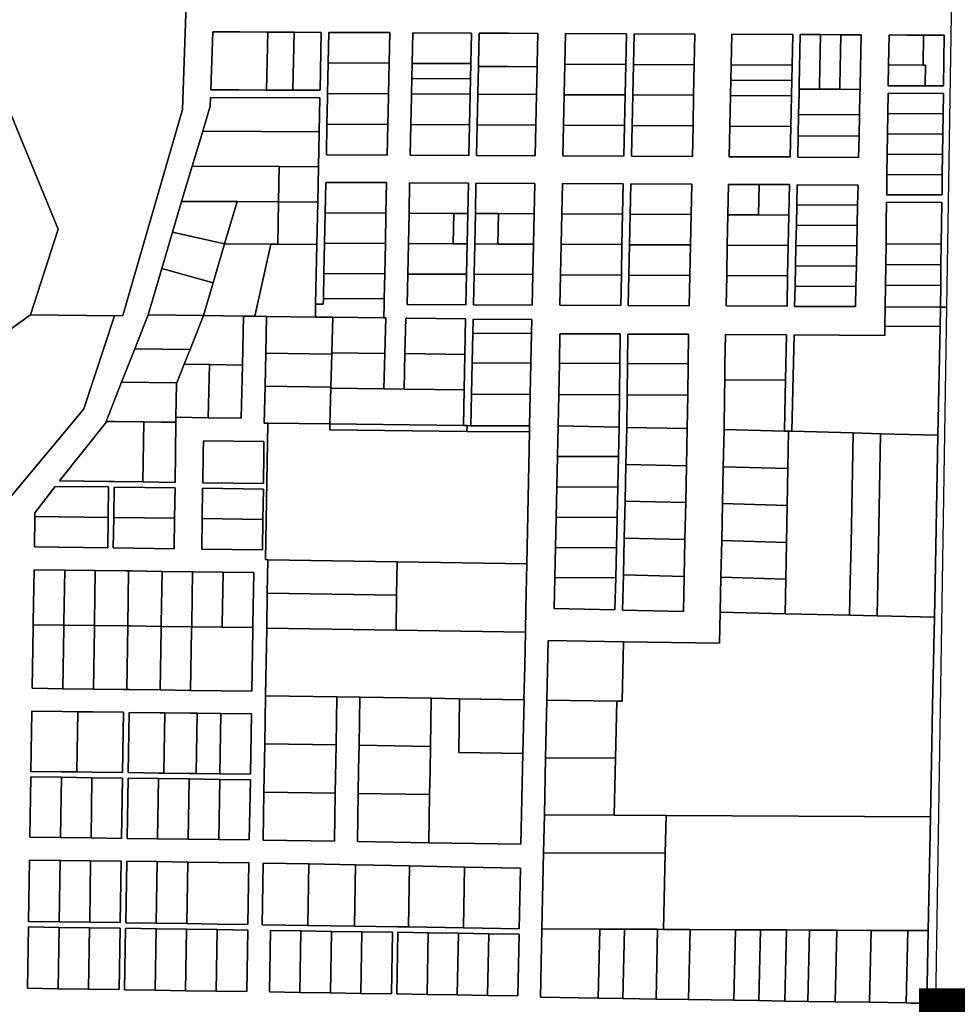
# Model space of a CAD drawing. Header units: feet. Extents: x 1432881 to 1462358, y 428034 to 438747.
# Tile 5 of 14: x 1457293 to 1459328, y 430603 to 432739. Entities that reach past the tile are written whole.
import ezdxf

# ---------------------------------------------------------------- set-up
doc = ezdxf.new("R2010")
doc.units = ezdxf.units.FT
doc.header["$MEASUREMENT"] = 0
doc.layers.add('SH_Minor_Grid_Line', color=247, linetype='Continuous')

msp = doc.modelspace()

# ---------------------------------------------------------------- linework, layer by layer
at = {"const_width": 100}
msp.add_lwpolyline([(1459245.2, 430587.2), (1459502.3, 430587.2), (1459516.9, 431608.8)], dxfattribs=at)
at = {"layer": 'SH_Minor_Grid_Line'}
for points in [[(1459320.3, 433112.4), (1459304.6, 432115.3), (1459291.3, 432115.4), (1459292, 432162.2), (1459292.6, 432207.2), (1459293.3, 432252.2), (1459293.9, 432297.2), (1459294.6, 432342.1), (1459174.6, 432342.7), (1459173.9, 432297.7), (1459173.3, 432252.7), (1459172.6, 432207.7), (1459172, 432162.7), (1459171.3, 432116), (1459170.7, 432073.9), (1459170.4, 432054), (1458973.6, 432055), (1458969.2, 431845.9), (1458961.7, 431846.1), (1458952.7, 431846.4), (1458954.3, 431923.1), (1458955, 431957.1), (1458955.7, 431991.1), (1458957.1, 432055), (1458824.8, 432055.7), (1458823.8, 431991.7), (1458823.3, 431957.7), (1458822.8, 431923.7), (1458821.8, 431850), (1458820.1, 431769.1), (1458818.4, 431689.1), (1458816.8, 431609.1), (1458815.1, 431529.2), (1458813.5, 431453.2), (1458812.1, 431386), (1458603.6, 431389.2), (1458440, 431391.8), (1458437.3, 431262.7), (1458434.6, 431137.2), (1458431.9, 431013.5), (1458430.1, 430931.4), (1458426.5, 430766.5), (1458423.3, 430618), (1458548.9, 430616), (1458602.1, 430615.2), (1458674.4, 430614.1), (1458744.7, 430613), (1458843.1, 430611.4), (1458897.4, 430610.6), (1458953.6, 430609.7), (1459003.9, 430608.9), (1459063.2, 430608), (1459137.5, 430606.9), (1459216.9, 430605.6), (1459228.3, 430605.4), (1459262.1, 430604.9), (1459261.1, 430555.4)], [(1457126.6, 432894.4), (1457264.7, 432557.1), (1457376.6, 432284.1), (1457316.8, 432098.7), (1457184.6, 432004.2), (1456952.4, 431914.2), (1456918.3, 431873), (1456779.1, 431704.4), (1456661.2, 431514.9), (1456531.9, 431307), (1456171.1, 431111), (1455913, 431039.8), (1455722.9, 430910), (1455716.3, 430905.5), (1455688.5, 430813.7), (1455688.4, 430813.5), (1455681.1, 430803.5), (1455681.1, 430803.5), (1455672.9, 430804.7), (1455669.5, 430796.9), (1455325.9, 430800.6)], [(1456177.9, 430575.9), (1456207.1, 430617.8), (1456207.3, 430618), (1456222.1, 430639.3), (1456277.5, 430718.7), (1456327, 430789.8), (1456319.2, 430789.9), (1456457.8, 430976.9), (1456434, 430995.3), (1456584.1, 431201.1), (1456655.4, 431245.1), (1457139.1, 431543.8), (1457409.1, 431866.5), (1457432.6, 431894.6), (1457499.2, 432096.6), (1457517.1, 432097), (1457646.4, 432544), (1457657.9, 432876.5)], [(1459261.1, 430555.4), (1459262.1, 430604.9), (1459265.1, 430762.5), (1459269.9, 431009.4), (1459274.5, 431249.6), (1459278.3, 431442.3), (1459279.7, 431515.3), (1459281.2, 431595.3), (1459282.8, 431675.3), (1459284.3, 431755.2), (1459285.9, 431837.2), (1459290.5, 432073.3), (1459291.3, 432115.4), (1459304.6, 432115.3), (1459280.9, 430604.6), (1459280.9, 430604.6), (1459280.1, 430555.1)], [(1457184.6, 432004.2), (1457316.8, 432098.7), (1457499.2, 432096.6), (1457499.2, 432096.6), (1457432.6, 431894.6), (1457409.1, 431866.5), (1457139.1, 431543.8)]]:
    msp.add_lwpolyline(points, dxfattribs=at)
for points in [[(1457499.2, 432096.6), (1457316.8, 432098.7), (1457376.6, 432284.1), (1457264.7, 432557.1), (1457126.6, 432894.4), (1457382.1, 432885.8), (1457657.9, 432876.5), (1457646.4, 432544), (1457517.1, 432097), (1457499.2, 432096.6)], [(1457828.7, 432586.2), (1457827.2, 432586.2), (1457768.4, 432586.5), (1457707.9, 432586.8), (1457712.3, 432712.6), (1457771, 432712.3), (1457829.8, 432712), (1457831.3, 432712), (1457828.7, 432586.2)], [(1457712.3, 432712.6), (1457707.9, 432586.8), (1457768.4, 432586.5), (1457827.2, 432586.2), (1457828.7, 432586.2), (1457886.1, 432586), (1457945.1, 432585.7), (1457947.7, 432711.4), (1457888.7, 432711.7), (1457831.3, 432712), (1457829.8, 432712), (1457771, 432712.3), (1457712.3, 432712.6)], [(1457886.1, 432586), (1457828.7, 432586.2), (1457831.3, 432712), (1457888.7, 432711.7), (1457886.1, 432586)], [(1457886.1, 432586), (1457888.7, 432711.7), (1457947.7, 432711.4), (1457945.1, 432585.7), (1457886.1, 432586)], [(1457964.2, 432711.4), (1457962.8, 432645), (1457961.4, 432578.7), (1457961.2, 432569.4), (1457960, 432512.3), (1457958.7, 432445.9), (1458090.7, 432445.3), (1458092, 432511.6), (1458093.3, 432571.5), (1458093.4, 432578), (1458094.8, 432644.4), (1458096.2, 432710.8), (1457964.2, 432711.4)], [(1457964.2, 432711.4), (1458096.2, 432710.8), (1458094.8, 432644.4), (1457962.8, 432645), (1457964.2, 432711.4)], [(1458140.7, 432445), (1458268.1, 432444.4), (1458269.5, 432510.8), (1458270.8, 432574.2), (1458270.9, 432577.2), (1458271.6, 432610.3), (1458272.3, 432643.5), (1458273.7, 432709.9), (1458146.2, 432710.5), (1458144.8, 432644.1), (1458144.1, 432611), (1458143.4, 432577.8), (1458143.3, 432572.3), (1458142.1, 432511.4), (1458140.7, 432445)], [(1458144.8, 432644.1), (1458146.2, 432710.5), (1458273.7, 432709.9), (1458272.3, 432643.5), (1458144.8, 432644.1)], [(1458417.6, 432709.2), (1458353.9, 432709.5), (1458290.2, 432709.8), (1458288.8, 432643.5), (1458288.6, 432637.5), (1458287.4, 432577.1), (1458287.3, 432574.5), (1458286, 432510.7), (1458284.6, 432444.3), (1458412.1, 432443.7), (1458413.5, 432510.1), (1458414.9, 432576.5), (1458416.1, 432636.9), (1458416.2, 432642.9), (1458417.6, 432709.2)], [(1458416.1, 432636.9), (1458352.4, 432637.2), (1458288.6, 432637.5), (1458288.8, 432643.5), (1458290.2, 432709.8), (1458353.9, 432709.5), (1458417.6, 432709.2), (1458416.2, 432642.9), (1458416.1, 432636.9)], [(1458472.1, 432443.4), (1458604.3, 432442.7), (1458605.7, 432509.1), (1458607.1, 432575.5), (1458608.5, 432641.9), (1458609.9, 432708.3), (1458477.6, 432709), (1458476.2, 432642.6), (1458474.9, 432576.2), (1458473.5, 432509.8), (1458472.1, 432443.4)], [(1458608.5, 432641.9), (1458476.2, 432642.6), (1458477.6, 432709), (1458609.9, 432708.3), (1458608.5, 432641.9)], [(1458758.6, 432707.6), (1458626.4, 432708.3), (1458625, 432641.9), (1458623.6, 432575.5), (1458622.2, 432509.1), (1458620.8, 432442.7), (1458753, 432442), (1458754.4, 432508.4), (1458755.8, 432574.8), (1458757.2, 432641.2), (1458758.6, 432707.6)], [(1458625, 432641.9), (1458626.4, 432708.3), (1458758.6, 432707.6), (1458757.2, 432641.2), (1458625, 432641.9)], [(1458833, 432441.6), (1458965.2, 432441), (1458966.6, 432507.4), (1458968, 432573.8), (1458968.7, 432607), (1458969.4, 432640.2), (1458970.8, 432706.7), (1458838.7, 432707.3), (1458837.2, 432640.8), (1458836.5, 432607.6), (1458835.8, 432574.4), (1458834.4, 432508), (1458833, 432441.6)], [(1458837.2, 432640.8), (1458838.7, 432707.3), (1458970.8, 432706.7), (1458969.4, 432640.2), (1458837.2, 432640.8)], [(1458987.3, 432706.6), (1458985, 432596.6), (1458984.8, 432588.4), (1458984.6, 432580.1), (1458983.6, 432532.9), (1458982.6, 432486.9), (1458981.7, 432440.9), (1459113.8, 432440.2), (1459114.7, 432486.2), (1459115.7, 432532.2), (1459116.7, 432579.5), (1459116.9, 432587.7), (1459117.1, 432596), (1459119.4, 432706), (1459075.3, 432706.2), (1459031.3, 432706.4), (1458987.3, 432706.6)], [(1458984.8, 432588.4), (1458985, 432596.6), (1458987.3, 432706.6), (1459031.3, 432706.4), (1459029, 432596.4), (1459028.8, 432588.1), (1458984.8, 432588.4)], [(1459072.8, 432587.9), (1459028.8, 432588.1), (1459029, 432596.4), (1459031.3, 432706.4), (1459075.3, 432706.2), (1459073, 432596.2), (1459072.8, 432587.9)], [(1459072.8, 432587.9), (1459073, 432596.2), (1459075.3, 432706.2), (1459119.4, 432706), (1459117.1, 432596), (1459116.9, 432587.7), (1459072.8, 432587.9)], [(1459178.2, 432595.7), (1459218.2, 432595.5), (1459258.2, 432595.3), (1459298.2, 432595.1), (1459299.8, 432705.1), (1459259.8, 432705.3), (1459254.8, 432705.3), (1459219.8, 432705.5), (1459179.8, 432705.7), (1459178.8, 432640.7), (1459178.2, 432595.7)], [(1459253.8, 432640.3), (1459178.8, 432640.7), (1459179.8, 432705.7), (1459219.8, 432705.5), (1459254.8, 432705.3), (1459253.8, 432640.3)], [(1459258.2, 432595.3), (1459258.8, 432640.3), (1459253.8, 432640.3), (1459254.8, 432705.3), (1459259.8, 432705.3), (1459299.8, 432705.1), (1459298.2, 432595.1), (1459258.2, 432595.3)], [(1457962.8, 432645), (1458094.8, 432644.4), (1458093.4, 432578), (1457961.4, 432578.7), (1457962.8, 432645)], [(1458144.1, 432611), (1458144.8, 432644.1), (1458272.3, 432643.5), (1458271.6, 432610.3), (1458144.1, 432611)], [(1458288.6, 432637.5), (1458352.4, 432637.2), (1458416.1, 432636.9), (1458414.9, 432576.5), (1458287.4, 432577.1), (1458288.6, 432637.5)], [(1458607.1, 432575.5), (1458474.9, 432576.2), (1458476.2, 432642.6), (1458608.5, 432641.9), (1458607.1, 432575.5)], [(1458623.6, 432575.5), (1458625, 432641.9), (1458757.2, 432641.2), (1458755.8, 432574.8), (1458623.6, 432575.5)], [(1458836.5, 432607.6), (1458837.2, 432640.8), (1458969.4, 432640.2), (1458968.7, 432607), (1458836.5, 432607.6)], [(1459253.8, 432640.3), (1459258.8, 432640.3), (1459258.2, 432595.3), (1459218.2, 432595.5), (1459178.2, 432595.7), (1459178.8, 432640.7), (1459253.8, 432640.3)], [(1458144.1, 432611), (1458271.6, 432610.3), (1458270.9, 432577.2), (1458143.4, 432577.8), (1458144.1, 432611)], [(1458836.5, 432607.6), (1458968.7, 432607), (1458968, 432573.8), (1458835.8, 432574.4), (1458836.5, 432607.6)], [(1457961.4, 432578.7), (1458093.4, 432578), (1458093.3, 432571.5), (1458092, 432511.6), (1457960, 432512.3), (1457961.2, 432569.4), (1457961.4, 432578.7)], [(1458269.5, 432510.8), (1458142.1, 432511.4), (1458143.3, 432572.3), (1458143.4, 432577.8), (1458270.9, 432577.2), (1458270.8, 432574.2), (1458269.5, 432510.8)], [(1458286, 432510.7), (1458287.3, 432574.5), (1458287.4, 432577.1), (1458414.9, 432576.5), (1458413.5, 432510.1), (1458286, 432510.7)], [(1458605.7, 432509.1), (1458473.5, 432509.8), (1458474.9, 432576.2), (1458607.1, 432575.5), (1458605.7, 432509.1)], [(1458622.2, 432509.1), (1458623.6, 432575.5), (1458755.8, 432574.8), (1458754.4, 432508.4), (1458622.2, 432509.1)], [(1458968, 432573.8), (1458966.6, 432507.4), (1458834.4, 432508), (1458835.8, 432574.4), (1458968, 432573.8)], [(1459072.8, 432587.9), (1459116.9, 432587.7), (1459116.7, 432579.5), (1459115.7, 432532.2), (1458983.6, 432532.9), (1458984.6, 432580.1), (1458984.8, 432588.4), (1459028.8, 432588.1), (1459072.8, 432587.9)], [(1459174.8, 432359.2), (1459294.8, 432358.6), (1459295.4, 432402.6), (1459296.1, 432446.6), (1459296.7, 432490.6), (1459297.3, 432534.6), (1459298, 432578.6), (1459178, 432579.2), (1459177.3, 432535.2), (1459176.7, 432491.2), (1459176.1, 432447.2), (1459175.4, 432403.2), (1459174.8, 432359.2)], [(1459177.3, 432535.2), (1459178, 432579.2), (1459298, 432578.6), (1459297.3, 432534.6), (1459177.3, 432535.2)], [(1458257.6, 431935.5), (1458259.2, 432012.6), (1458260.8, 432089.6), (1458133.3, 432091.2), (1458130.8, 432091.2), (1458129.2, 432014.3), (1458127.6, 431937.2), (1458083.4, 431937.8), (1458085.5, 432014.8), (1458087.5, 432091.7), (1458083.3, 432091.8), (1458083.9, 432121.3), (1458084.2, 432133), (1458085.3, 432187.3), (1458086.7, 432253.3), (1458088.1, 432319.3), (1458089.4, 432385.3), (1457957.4, 432385.9), (1457956, 432319.9), (1457954.7, 432253.9), (1457953.3, 432187.9), (1457952.2, 432133.7), (1457951.9, 432122), (1457935.4, 432122), (1457938.1, 432251.4), (1457940, 432343.3), (1457941.6, 432419.6), (1457943.2, 432495.9), (1457944.7, 432569.2), (1457707.3, 432570.3), (1457706.7, 432551.5), (1457690.5, 432497.1), (1457667.8, 432420.9), (1457644.6, 432344.7), (1457624.8, 432277.6), (1457601.7, 432198.9), (1457572.1, 432098.4), (1457543, 432024.9), (1457514.3, 431952.4), (1457480.5, 431867), (1457482.4, 431867), (1457430.9, 431802.4), (1457379.4, 431738.4), (1457486.4, 431737), (1457498.4, 431736.8), (1457560.4, 431736), (1457630.3, 431735.1), (1457631.2, 431799.8), (1457632.1, 431865.8), (1457632.3, 431876.3), (1457702.2, 431875.4), (1457774.1, 431874.5), (1457776.5, 431989.5), (1457778.7, 432095.7), (1457803.7, 432095.4), (1457828.7, 432095.1), (1457827.1, 432015.1), (1457825.6, 431943.5), (1457823.9, 431863.5), (1457831.4, 431863.4), (1457826.8, 431567.6), (1457831.7, 431566.8), (1457830.5, 431494.9), (1457829.2, 431418.4), (1457828, 431345.3), (1457826.7, 431272.2), (1457825, 431167.7), (1457823.2, 431063.2), (1457821.5, 430958.7), (1457976.4, 430956.3), (1457978.1, 431060.8), (1457979.9, 431165.3), (1457981.6, 431269.7), (1458031.4, 431269), (1458029.6, 431164.5), (1458028.7, 431112.2), (1458027.9, 431060), (1458026.1, 430955.5), (1458181, 430953.1), (1458381, 430950), (1458385.3, 431146.5), (1458387.8, 431263.4), (1458387.6, 431263.4), (1458389.1, 431336.6), (1458390.6, 431409.7), (1458391.7, 431462.9), (1458393.7, 431558.1), (1458399.7, 431844.5), (1458399.9, 431857.5), (1458401.3, 431925.5), (1458402.8, 431993.5), (1458404.1, 432057.7), (1458404.7, 432088.7), (1458277.3, 432089.4), (1458276.6, 432058.4), (1458275.3, 431994.1), (1458273.9, 431926.1), (1458272.5, 431858), (1458264.2, 431858.1), (1458256, 431858.2), (1458257.6, 431935.5)], [(1457690.5, 432497.1), (1457706.7, 432551.5), (1457707.3, 432570.3), (1457944.7, 432569.2), (1457943.2, 432495.9), (1457690.5, 432497.1)], [(1458983.6, 432532.9), (1459115.7, 432532.2), (1459114.7, 432486.2), (1458982.6, 432486.9), (1458983.6, 432532.9)], [(1459176.7, 432491.2), (1459177.3, 432535.2), (1459297.3, 432534.6), (1459296.7, 432490.6), (1459176.7, 432491.2)], [(1458092, 432511.6), (1458090.7, 432445.3), (1457958.7, 432445.9), (1457960, 432512.3), (1458092, 432511.6)], [(1458269.5, 432510.8), (1458268.1, 432444.4), (1458140.7, 432445), (1458142.1, 432511.4), (1458269.5, 432510.8)], [(1458286, 432510.7), (1458413.5, 432510.1), (1458412.1, 432443.7), (1458284.6, 432444.3), (1458286, 432510.7)], [(1458605.7, 432509.1), (1458604.3, 432442.7), (1458472.1, 432443.4), (1458473.5, 432509.8), (1458605.7, 432509.1)], [(1457667.8, 432420.9), (1457690.5, 432497.1), (1457943.2, 432495.9), (1457941.6, 432419.6), (1457856.6, 432420), (1457667.8, 432420.9)], [(1458622.2, 432509.1), (1458754.4, 432508.4), (1458753, 432442), (1458620.8, 432442.7), (1458622.2, 432509.1)], [(1458966.6, 432507.4), (1458965.2, 432441), (1458833, 432441.6), (1458834.4, 432508), (1458966.6, 432507.4)], [(1459176.1, 432447.2), (1459176.7, 432491.2), (1459296.7, 432490.6), (1459296.1, 432446.6), (1459176.1, 432447.2)], [(1458982.6, 432486.9), (1459114.7, 432486.2), (1459113.8, 432440.2), (1458981.7, 432440.9), (1458982.6, 432486.9)], [(1459175.4, 432403.2), (1459176.1, 432447.2), (1459296.1, 432446.6), (1459295.4, 432402.6), (1459175.4, 432403.2)], [(1457644.6, 432344.7), (1457667.8, 432420.9), (1457856.6, 432420), (1457855, 432343.7), (1457764.9, 432344.2), (1457644.6, 432344.7)], [(1457940, 432343.3), (1457855, 432343.7), (1457856.6, 432420), (1457941.6, 432419.6), (1457940, 432343.3)], [(1459174.8, 432359.2), (1459175.4, 432403.2), (1459295.4, 432402.6), (1459294.8, 432358.6), (1459174.8, 432359.2)], [(1457957.4, 432385.9), (1458089.4, 432385.3), (1458088.1, 432319.3), (1457956, 432319.9), (1457957.4, 432385.9)], [(1458133.9, 432121.1), (1458261.4, 432120.4), (1458262.8, 432186.4), (1458264.2, 432252.4), (1458265.5, 432318.4), (1458266.9, 432384.4), (1458139.4, 432385), (1458138.1, 432319), (1458136.7, 432253), (1458135.3, 432187.1), (1458133.9, 432121.1)], [(1458235.5, 432318.6), (1458138.1, 432319), (1458139.4, 432385), (1458266.9, 432384.4), (1458265.5, 432318.4), (1458235.5, 432318.6)], [(1458283.4, 432384.3), (1458282, 432318.3), (1458280.7, 432252.4), (1458279.3, 432186.4), (1458277.9, 432120.4), (1458405.4, 432119.7), (1458406.7, 432185.7), (1458408.1, 432251.7), (1458409.5, 432317.7), (1458410.9, 432383.7), (1458283.4, 432384.3)], [(1458409.5, 432317.7), (1458332, 432318.1), (1458282, 432318.3), (1458283.4, 432384.3), (1458410.9, 432383.7), (1458409.5, 432317.7)], [(1458465.4, 432119.4), (1458597.5, 432118.8), (1458598.9, 432184.8), (1458600.3, 432250.8), (1458601.6, 432316.8), (1458603, 432382.7), (1458470.9, 432383.4), (1458469.5, 432317.5), (1458468.1, 432251.5), (1458466.8, 432185.5), (1458465.4, 432119.4)], [(1458469.5, 432317.5), (1458470.9, 432383.4), (1458603, 432382.7), (1458601.6, 432316.8), (1458469.5, 432317.5)], [(1458614, 432118.7), (1458746.1, 432118.1), (1458747.5, 432184.1), (1458748.9, 432250.1), (1458750.3, 432316.1), (1458751.7, 432382), (1458619.5, 432382.7), (1458618.1, 432316.8), (1458616.8, 432250.7), (1458615.4, 432184.7), (1458614, 432118.7)], [(1458750.3, 432316.1), (1458618.1, 432316.8), (1458619.5, 432382.7), (1458751.7, 432382), (1458750.3, 432316.1)], [(1458958.4, 432117), (1458959.8, 432183), (1458961.1, 432249.1), (1458962.5, 432315.1), (1458963.9, 432381), (1458897.8, 432381.3), (1458831.7, 432381.6), (1458830.3, 432315.7), (1458828.9, 432249.7), (1458827.5, 432183.7), (1458826.1, 432117.7), (1458958.4, 432117)], [(1458897.8, 432381.3), (1458896.4, 432315.4), (1458830.3, 432315.7), (1458831.7, 432381.6), (1458897.8, 432381.3)], [(1458897.8, 432381.3), (1458963.9, 432381), (1458962.5, 432315.1), (1458896.4, 432315.4), (1458897.8, 432381.3)], [(1459112.7, 432380.2), (1458980.5, 432380.9), (1458979.6, 432336.9), (1458978.7, 432292.9), (1458977.7, 432248.9), (1458976.8, 432204.9), (1458975.9, 432160.9), (1458975, 432116.9), (1459107, 432116.3), (1459108, 432160.3), (1459108.9, 432204.3), (1459109.9, 432248.3), (1459110.8, 432292.3), (1459111.7, 432336.3), (1459112.7, 432380.2)], [(1459112.7, 432380.2), (1459111.7, 432336.3), (1458979.6, 432336.9), (1458980.5, 432380.9), (1459112.7, 432380.2)], [(1457737.9, 432252.3), (1457624.8, 432277.6), (1457644.6, 432344.7), (1457764.9, 432344.2), (1457737.9, 432252.3)], [(1457853.1, 432251.8), (1457838, 432251.8), (1457737.9, 432252.3), (1457764.9, 432344.2), (1457855, 432343.7), (1457853.1, 432251.8)], [(1457853.1, 432251.8), (1457855, 432343.7), (1457940, 432343.3), (1457938.1, 432251.4), (1457853.1, 432251.8)], [(1459173.3, 432252.7), (1459173.9, 432297.7), (1459174.6, 432342.7), (1459294.6, 432342.1), (1459293.9, 432297.2), (1459293.3, 432252.2), (1459173.3, 432252.7)], [(1457956, 432319.9), (1458088.1, 432319.3), (1458086.7, 432253.3), (1457954.7, 432253.9), (1457956, 432319.9)], [(1458234.2, 432252.6), (1458136.7, 432253), (1458138.1, 432319), (1458235.5, 432318.6), (1458234.2, 432252.6)], [(1458234.2, 432252.6), (1458235.5, 432318.6), (1458265.5, 432318.4), (1458264.2, 432252.4), (1458234.2, 432252.6)], [(1458332, 432318.1), (1458330.7, 432252.1), (1458280.7, 432252.4), (1458282, 432318.3), (1458332, 432318.1)], [(1458332, 432318.1), (1458409.5, 432317.7), (1458408.1, 432251.7), (1458330.7, 432252.1), (1458332, 432318.1)], [(1458468.1, 432251.5), (1458469.5, 432317.5), (1458601.6, 432316.8), (1458600.3, 432250.8), (1458468.1, 432251.5)], [(1459111.7, 432336.3), (1459110.8, 432292.3), (1458978.7, 432292.9), (1458979.6, 432336.9), (1459111.7, 432336.3)], [(1458748.9, 432250.1), (1458616.8, 432250.7), (1458618.1, 432316.8), (1458750.3, 432316.1), (1458748.9, 432250.1)], [(1458961.1, 432249.1), (1458828.9, 432249.7), (1458830.3, 432315.7), (1458896.4, 432315.4), (1458962.5, 432315.1), (1458961.1, 432249.1)], [(1457737.9, 432252.3), (1457713, 432167.8), (1457601.7, 432198.9), (1457624.8, 432277.6), (1457737.9, 432252.3)], [(1459110.8, 432292.3), (1459109.9, 432248.3), (1458977.7, 432248.9), (1458978.7, 432292.9), (1459110.8, 432292.3)], [(1457954.7, 432253.9), (1458086.7, 432253.3), (1458085.3, 432187.3), (1457953.3, 432187.9), (1457954.7, 432253.9)], [(1458234.2, 432252.6), (1458264.2, 432252.4), (1458262.8, 432186.4), (1458135.3, 432187.1), (1458136.7, 432253), (1458234.2, 432252.6)], [(1459172.6, 432207.7), (1459173.3, 432252.7), (1459293.3, 432252.2), (1459292.6, 432207.2), (1459172.6, 432207.7)], [(1457778.7, 432095.7), (1457692.1, 432096.8), (1457713, 432167.8), (1457737.9, 432252.3), (1457838, 432251.8), (1457803.7, 432095.4), (1457778.7, 432095.7)], [(1457934.8, 432093.7), (1457828.7, 432095.1), (1457803.7, 432095.4), (1457838, 432251.8), (1457853.1, 432251.8), (1457938.1, 432251.4), (1457935.4, 432122), (1457934.8, 432093.7)], [(1458406.7, 432185.7), (1458279.3, 432186.4), (1458280.7, 432252.4), (1458330.7, 432252.1), (1458408.1, 432251.7), (1458406.7, 432185.7)], [(1458466.8, 432185.5), (1458468.1, 432251.5), (1458600.3, 432250.8), (1458598.9, 432184.8), (1458466.8, 432185.5)], [(1458747.5, 432184.1), (1458615.4, 432184.7), (1458616.8, 432250.7), (1458748.9, 432250.1), (1458747.5, 432184.1)], [(1458827.5, 432183.7), (1458828.9, 432249.7), (1458961.1, 432249.1), (1458959.8, 432183), (1458827.5, 432183.7)], [(1459109.9, 432248.3), (1459108.9, 432204.3), (1458976.8, 432204.9), (1458977.7, 432248.9), (1459109.9, 432248.3)], [(1457713, 432167.8), (1457692.1, 432096.8), (1457572.1, 432098.4), (1457601.7, 432198.9), (1457713, 432167.8)], [(1459108.9, 432204.3), (1459108, 432160.3), (1458975.9, 432160.9), (1458976.8, 432204.9), (1459108.9, 432204.3)], [(1459172, 432162.7), (1459172.6, 432207.7), (1459292.6, 432207.2), (1459292, 432162.2), (1459172, 432162.7)], [(1457953.3, 432187.9), (1458085.3, 432187.3), (1458084.2, 432133), (1457952.2, 432133.7), (1457953.3, 432187.9)], [(1458262.8, 432186.4), (1458261.4, 432120.4), (1458133.9, 432121.1), (1458135.3, 432187.1), (1458262.8, 432186.4)], [(1458406.7, 432185.7), (1458405.4, 432119.7), (1458277.9, 432120.4), (1458279.3, 432186.4), (1458406.7, 432185.7)], [(1458465.4, 432119.4), (1458466.8, 432185.5), (1458598.9, 432184.8), (1458597.5, 432118.8), (1458465.4, 432119.4)], [(1458746.1, 432118.1), (1458614, 432118.7), (1458615.4, 432184.7), (1458747.5, 432184.1), (1458746.1, 432118.1)], [(1458826.1, 432117.7), (1458827.5, 432183.7), (1458959.8, 432183), (1458958.4, 432117), (1458826.1, 432117.7)], [(1459108, 432160.3), (1459107, 432116.3), (1458975, 432116.9), (1458975.9, 432160.9), (1459108, 432160.3)], [(1459172, 432162.7), (1459292, 432162.2), (1459291.3, 432115.4), (1459171.3, 432116), (1459172, 432162.7)], [(1457972.5, 432093.2), (1457934.8, 432093.7), (1457935.4, 432122), (1457951.9, 432122), (1457952.2, 432133.7), (1458084.2, 432133), (1458083.9, 432121.3), (1458083.3, 432091.8), (1457972.5, 432093.2)], [(1459170.7, 432073.9), (1459171.3, 432116), (1459291.3, 432115.4), (1459290.5, 432073.3), (1459170.7, 432073.9)], [(1457543, 432024.9), (1457572.1, 432098.4), (1457692.1, 432096.8), (1457663, 432023.4), (1457543, 432024.9)], [(1457650.4, 431991.6), (1457663, 432023.4), (1457692.1, 432096.8), (1457778.7, 432095.7), (1457776.5, 431989.5), (1457704.7, 431990.7), (1457650.4, 431991.6)], [(1457827.1, 432015.1), (1457828.7, 432095.1), (1457934.8, 432093.7), (1457972.5, 432093.2), (1457970.5, 432016.2), (1457970.4, 432013.2), (1457827.1, 432015.1)], [(1458083.3, 432091.8), (1458087.5, 432091.7), (1458085.5, 432014.8), (1457970.5, 432016.2), (1457972.5, 432093.2), (1458083.3, 432091.8)], [(1458129.2, 432014.3), (1458130.8, 432091.2), (1458133.3, 432091.2), (1458260.8, 432089.6), (1458259.2, 432012.6), (1458129.2, 432014.3)], [(1458404.1, 432057.7), (1458276.6, 432058.4), (1458277.3, 432089.4), (1458404.7, 432088.7), (1458404.1, 432057.7)], [(1459101.8, 431842.3), (1458969.2, 431845.9), (1458973.6, 432055), (1459170.4, 432054), (1459170.7, 432073.9), (1459290.5, 432073.3), (1459285.9, 431837.2), (1459161.3, 431840.6), (1459101.8, 431842.3)], [(1458275.3, 431994.1), (1458276.6, 432058.4), (1458404.1, 432057.7), (1458402.8, 431993.5), (1458275.3, 431994.1)], [(1458453.4, 431461.6), (1458585.1, 431458.5), (1458586.6, 431528), (1458588.1, 431592.9), (1458589.6, 431658.9), (1458591.1, 431724.9), (1458592.6, 431790.9), (1458594, 431854.7), (1458594.8, 431924.8), (1458595.6, 431992.8), (1458596.3, 432057), (1458465.6, 432057.5), (1458464.3, 431993.5), (1458462.9, 431925.5), (1458461.5, 431857.5), (1458460.1, 431791.5), (1458458.8, 431725.5), (1458457.4, 431659.5), (1458456.1, 431593.5), (1458454.8, 431528.6), (1458453.4, 431461.6)], [(1458465.6, 432057.5), (1458596.3, 432057), (1458595.6, 431992.8), (1458464.3, 431993.5), (1458465.6, 432057.5)], [(1458744.8, 432056.4), (1458612.8, 432056.9), (1458612, 431992.7), (1458611.3, 431924.7), (1458610.5, 431854.4), (1458608.7, 431774), (1458606.9, 431694.1), (1458605.1, 431614.1), (1458603.3, 431534.1), (1458601.6, 431458.1), (1458733.5, 431455), (1458735.2, 431531), (1458736.9, 431611), (1458738.6, 431691), (1458740.3, 431771), (1458742, 431851.6), (1458743, 431924.1), (1458743.9, 431992.1), (1458744.8, 432056.4)], [(1458744.8, 432056.4), (1458743.9, 431992.1), (1458612, 431992.7), (1458612.8, 432056.9), (1458744.8, 432056.4)], [(1458955, 431957.1), (1458823.3, 431957.7), (1458823.8, 431991.7), (1458824.8, 432055.7), (1458957.1, 432055), (1458955.7, 431991.1), (1458955, 431957.1)], [(1457514.3, 431952.4), (1457543, 432024.9), (1457663, 432023.4), (1457650.4, 431991.6), (1457634.3, 431950.9), (1457514.3, 431952.4)], [(1457825.6, 431943.5), (1457827.1, 432015.1), (1457970.4, 432013.2), (1457968.5, 431941.6), (1457825.6, 431943.5)], [(1458083.4, 431937.8), (1457968.4, 431939.3), (1457968.5, 431941.6), (1457970.4, 432013.2), (1457970.5, 432016.2), (1458085.5, 432014.8), (1458083.4, 431937.8)], [(1458257.6, 431935.5), (1458127.6, 431937.2), (1458129.2, 432014.3), (1458259.2, 432012.6), (1458257.6, 431935.5)], [(1457702.2, 431875.4), (1457632.3, 431876.3), (1457633.1, 431947.9), (1457633.3, 431948.5), (1457634.3, 431950.9), (1457650.4, 431991.6), (1457704.7, 431990.7), (1457702.2, 431875.4)], [(1457702.2, 431875.4), (1457704.7, 431990.7), (1457776.5, 431989.5), (1457774.1, 431874.5), (1457702.2, 431875.4)], [(1458273.9, 431926.1), (1458275.3, 431994.1), (1458402.8, 431993.5), (1458401.3, 431925.5), (1458273.9, 431926.1)], [(1458462.9, 431925.5), (1458464.3, 431993.5), (1458595.6, 431992.8), (1458594.8, 431924.8), (1458462.9, 431925.5)], [(1458611.3, 431924.7), (1458612, 431992.7), (1458743.9, 431992.1), (1458743, 431924.1), (1458611.3, 431924.7)], [(1458823.3, 431957.7), (1458955, 431957.1), (1458954.3, 431923.1), (1458952.7, 431846.4), (1458821.8, 431850), (1458822.8, 431923.7), (1458823.3, 431957.7)], [(1457514.3, 431952.4), (1457634.3, 431950.9), (1457633.3, 431948.5), (1457633.1, 431947.9), (1457632.3, 431876.3), (1457632.1, 431865.8), (1457601.7, 431866), (1457562.4, 431866.4), (1457500.4, 431866.9), (1457482.4, 431867), (1457480.5, 431867), (1457514.3, 431952.4)], [(1457825.6, 431943.5), (1457968.5, 431941.6), (1457968.4, 431939.3), (1457966.4, 431861.7), (1457831.4, 431863.4), (1457823.9, 431863.5), (1457825.6, 431943.5)], [(1458127.6, 431937.2), (1458257.6, 431935.5), (1458256, 431858.2), (1457966.4, 431861.7), (1457968.4, 431939.3), (1458083.4, 431937.8), (1458127.6, 431937.2)], [(1458399.9, 431857.5), (1458272.5, 431858), (1458273.9, 431926.1), (1458401.3, 431925.5), (1458399.9, 431857.5)], [(1458461.5, 431857.5), (1458462.9, 431925.5), (1458594.8, 431924.8), (1458594, 431854.7), (1458461.5, 431857.5)], [(1458610.5, 431854.4), (1458611.3, 431924.7), (1458743, 431924.1), (1458742, 431851.6), (1458610.5, 431854.4)], [(1457562.4, 431866.4), (1457560.4, 431736), (1457498.4, 431736.8), (1457486.4, 431737), (1457379.4, 431738.4), (1457430.9, 431802.4), (1457482.4, 431867), (1457500.4, 431866.9), (1457562.4, 431866.4)], [(1457562.4, 431866.4), (1457601.7, 431866), (1457632.1, 431865.8), (1457631.2, 431799.8), (1457630.3, 431735.1), (1457560.4, 431736), (1457562.4, 431866.4)], [(1457831.7, 431566.8), (1457826.8, 431567.6), (1457831.4, 431863.4), (1457966.4, 431861.7), (1457966, 431848.7), (1458263.9, 431845.1), (1458399.7, 431844.5), (1458393.7, 431558.1), (1458112.4, 431562.5), (1457831.7, 431566.8)], [(1458263.9, 431845.1), (1457966, 431848.7), (1457966.4, 431861.7), (1458256, 431858.2), (1458264.2, 431858.1), (1458263.9, 431845.1)], [(1458272.5, 431858), (1458399.9, 431857.5), (1458399.7, 431844.5), (1458263.9, 431845.1), (1458264.2, 431858.1), (1458272.5, 431858)], [(1458461.5, 431857.5), (1458594, 431854.7), (1458592.6, 431790.9), (1458460.1, 431791.5), (1458461.5, 431857.5)], [(1458610.5, 431854.4), (1458742, 431851.6), (1458740.3, 431771), (1458608.7, 431774), (1458610.5, 431854.4)], [(1458961.7, 431846.1), (1458960.2, 431764.9), (1458820.1, 431769.1), (1458821.8, 431850), (1458952.7, 431846.4), (1458961.7, 431846.1)], [(1457690.3, 431734.3), (1457691.3, 431799), (1457691.8, 431825.5), (1457823.1, 431823.9), (1457822.9, 431797.3), (1457822.3, 431732.6), (1457690.3, 431734.3)], [(1457823.1, 431823.9), (1457691.8, 431825.5), (1457691.3, 431799), (1457690.3, 431734.3), (1457822.3, 431732.6), (1457822.9, 431797.3), (1457823.1, 431823.9)], [(1458969.2, 431845.9), (1459101.8, 431842.3), (1459100.3, 431760.7), (1459098.8, 431680.7), (1459097.3, 431600.8), (1459095.8, 431520.8), (1459094.4, 431446.6), (1458954.3, 431449.9), (1458955.7, 431525), (1458957.2, 431604.9), (1458958.7, 431684.9), (1458960.2, 431764.9), (1458961.7, 431846.1), (1458969.2, 431845.9)], [(1459161.3, 431840.6), (1459159.9, 431759), (1459158.5, 431679), (1459157.1, 431599), (1459155.7, 431519), (1459154.4, 431445.2), (1459094.4, 431446.6), (1459095.8, 431520.8), (1459097.3, 431600.8), (1459098.8, 431680.7), (1459100.3, 431760.7), (1459101.8, 431842.3), (1459161.3, 431840.6)], [(1459161.3, 431840.6), (1459285.9, 431837.2), (1459284.3, 431755.2), (1459282.8, 431675.3), (1459281.2, 431595.3), (1459279.7, 431515.3), (1459278.3, 431442.3), (1459154.4, 431445.2), (1459155.7, 431519), (1459157.1, 431599), (1459158.5, 431679), (1459159.9, 431759), (1459161.3, 431840.6)], [(1458460.1, 431791.5), (1458592.6, 431790.9), (1458591.1, 431724.9), (1458458.8, 431725.5), (1458460.1, 431791.5)], [(1458608.7, 431774), (1458740.3, 431771), (1458738.6, 431691), (1458606.9, 431694.1), (1458608.7, 431774)], [(1458960.2, 431764.9), (1458958.7, 431684.9), (1458818.4, 431689.1), (1458820.1, 431769.1), (1458960.2, 431764.9)], [(1457370.2, 431726.1), (1457326.3, 431669), (1457326.2, 431661.1), (1457325.1, 431595.1), (1457484.1, 431593), (1457485.1, 431659), (1457486.2, 431725), (1457370.2, 431726.1)], [(1457370.2, 431726.1), (1457486.2, 431725), (1457485.1, 431659), (1457326.2, 431661.1), (1457326.3, 431669), (1457370.2, 431726.1)], [(1457496.1, 431592.8), (1457628.1, 431591.1), (1457629.1, 431657.1), (1457630.2, 431723.1), (1457498.2, 431724.8), (1457497.1, 431658.8), (1457496.1, 431592.8)], [(1457497.1, 431658.8), (1457498.2, 431724.8), (1457630.2, 431723.1), (1457629.1, 431657.1), (1457497.1, 431658.8)], [(1457690.2, 431722.4), (1457689.1, 431656.4), (1457688.1, 431590.4), (1457820.1, 431588.7), (1457821.1, 431654.7), (1457822.1, 431720.6), (1457690.2, 431722.4)], [(1457690.2, 431722.4), (1457822.1, 431720.6), (1457821.1, 431654.7), (1457689.1, 431656.4), (1457690.2, 431722.4)], [(1458457.4, 431659.5), (1458458.8, 431725.5), (1458591.1, 431724.9), (1458589.6, 431658.9), (1458457.4, 431659.5)], [(1458606.9, 431694.1), (1458738.6, 431691), (1458736.9, 431611), (1458605.1, 431614.1), (1458606.9, 431694.1)], [(1458958.7, 431684.9), (1458957.2, 431604.9), (1458816.8, 431609.1), (1458818.4, 431689.1), (1458958.7, 431684.9)], [(1457484.1, 431593), (1457325.1, 431595.1), (1457326.2, 431661.1), (1457485.1, 431659), (1457484.1, 431593)], [(1457497.1, 431658.8), (1457629.1, 431657.1), (1457628.1, 431591.1), (1457496.1, 431592.8), (1457497.1, 431658.8)], [(1457689.1, 431656.4), (1457821.1, 431654.7), (1457820.1, 431588.7), (1457688.1, 431590.4), (1457689.1, 431656.4)], [(1458456.1, 431593.5), (1458457.4, 431659.5), (1458589.6, 431658.9), (1458588.1, 431592.9), (1458456.1, 431593.5)], [(1458605.1, 431614.1), (1458736.9, 431611), (1458735.2, 431531), (1458603.3, 431534.1), (1458605.1, 431614.1)], [(1458454.8, 431528.6), (1458456.1, 431593.5), (1458588.1, 431592.9), (1458586.6, 431528), (1458454.8, 431528.6)], [(1458957.2, 431604.9), (1458955.7, 431525), (1458815.1, 431529.2), (1458816.8, 431609.1), (1458957.2, 431604.9)], [(1458111.2, 431490.5), (1457830.5, 431494.9), (1457831.7, 431566.8), (1458112.4, 431562.5), (1458111.2, 431490.5)], [(1458391.7, 431462.9), (1458390.6, 431409.7), (1458109.9, 431414.1), (1458111.2, 431490.5), (1458112.4, 431562.5), (1458393.7, 431558.1), (1458391.7, 431462.9)], [(1457796.9, 431282.1), (1457799.1, 431414.1), (1457799.2, 431420.1), (1457799.3, 431426.1), (1457801.2, 431539.4), (1457734.8, 431540.3), (1457668.4, 431541.1), (1457602, 431542), (1457535.6, 431542.8), (1457529.6, 431542.9), (1457523.6, 431543), (1457457.2, 431543.8), (1457390.8, 431544.7), (1457324.4, 431545.6), (1457322.6, 431432.2), (1457322.5, 431426.2), (1457322.4, 431420.2), (1457320.4, 431288.2), (1457386.7, 431287.4), (1457453, 431286.5), (1457519.4, 431285.7), (1457525.4, 431285.6), (1457531.4, 431285.5), (1457597.8, 431284.7), (1457664.1, 431283.8), (1457730.4, 431282.9), (1457796.9, 431282.1)], [(1457388.9, 431425.4), (1457322.5, 431426.2), (1457322.6, 431432.2), (1457324.4, 431545.6), (1457390.8, 431544.7), (1457389, 431431.4), (1457388.9, 431425.4)], [(1457388.9, 431425.4), (1457389, 431431.4), (1457390.8, 431544.7), (1457457.2, 431543.8), (1457455.3, 431430.5), (1457455.3, 431424.5), (1457388.9, 431425.4)], [(1457529.6, 431542.9), (1457527.7, 431423.6), (1457455.3, 431424.5), (1457455.3, 431430.5), (1457457.2, 431543.8), (1457523.6, 431543), (1457529.6, 431542.9)], [(1457529.6, 431542.9), (1457535.6, 431542.8), (1457602, 431542), (1457600.2, 431428.6), (1457600.1, 431422.6), (1457533.7, 431423.5), (1457527.7, 431423.6), (1457529.6, 431542.9)], [(1457600.1, 431422.6), (1457600.2, 431428.6), (1457602, 431542), (1457668.4, 431541.1), (1457666.5, 431427.8), (1457666.4, 431421.8), (1457600.1, 431422.6)], [(1457666.4, 431421.8), (1457666.5, 431427.8), (1457668.4, 431541.1), (1457734.8, 431540.3), (1457732.9, 431426.9), (1457732.8, 431420.9), (1457666.4, 431421.8)], [(1457732.8, 431420.9), (1457732.9, 431426.9), (1457734.8, 431540.3), (1457801.2, 431539.4), (1457799.3, 431426.1), (1457799.2, 431420.1), (1457732.8, 431420.9)], [(1458453.4, 431461.6), (1458454.8, 431528.6), (1458586.6, 431528), (1458585.1, 431458.5), (1458453.4, 431461.6)], [(1458603.3, 431534.1), (1458735.2, 431531), (1458733.5, 431455), (1458601.6, 431458.1), (1458603.3, 431534.1)], [(1458955.7, 431525), (1458954.3, 431449.9), (1458813.5, 431453.2), (1458815.1, 431529.2), (1458955.7, 431525)], [(1458111.2, 431490.5), (1458109.9, 431414.1), (1457829.2, 431418.4), (1457830.5, 431494.9), (1458111.2, 431490.5)], [(1458589, 431260.3), (1458601, 431260.1), (1458603.6, 431389.2), (1458812.1, 431386), (1458813.5, 431453.2), (1458954.3, 431449.9), (1459094.4, 431446.6), (1459154.4, 431445.2), (1459278.3, 431442.3), (1459274.5, 431249.6), (1459269.9, 431009.4), (1458695.9, 431012.2), (1458583.6, 431012.7), (1458586.3, 431136.5), (1458589, 431260.3)], [(1457388.9, 431425.4), (1457388.8, 431419.4), (1457386.7, 431287.4), (1457320.4, 431288.2), (1457322.4, 431420.2), (1457322.5, 431426.2), (1457388.9, 431425.4)], [(1457388.9, 431425.4), (1457455.3, 431424.5), (1457455.2, 431418.5), (1457453, 431286.5), (1457386.7, 431287.4), (1457388.8, 431419.4), (1457388.9, 431425.4)], [(1457525.4, 431285.6), (1457519.4, 431285.7), (1457453, 431286.5), (1457455.2, 431418.5), (1457455.3, 431424.5), (1457527.7, 431423.6), (1457525.4, 431285.6)], [(1457525.4, 431285.6), (1457527.7, 431423.6), (1457533.7, 431423.5), (1457600.1, 431422.6), (1457600, 431416.6), (1457597.8, 431284.7), (1457531.4, 431285.5), (1457525.4, 431285.6)], [(1457600.1, 431422.6), (1457666.4, 431421.8), (1457666.3, 431415.8), (1457664.1, 431283.8), (1457597.8, 431284.7), (1457600, 431416.6), (1457600.1, 431422.6)], [(1457666.4, 431421.8), (1457732.8, 431420.9), (1457799.2, 431420.1), (1457799.1, 431414.1), (1457796.9, 431282.1), (1457730.4, 431282.9), (1457664.1, 431283.8), (1457666.3, 431415.8), (1457666.4, 431421.8)], [(1458109.9, 431414.1), (1458390.6, 431409.7), (1458389.1, 431336.6), (1458387.6, 431263.4), (1458247.9, 431265.6), (1458186.3, 431266.6), (1458031.4, 431269), (1457981.6, 431269.7), (1457826.7, 431272.2), (1457828, 431345.3), (1457829.2, 431418.4), (1458109.9, 431414.1)], [(1458589, 431260.3), (1458437.3, 431262.7), (1458440, 431391.8), (1458603.6, 431389.2), (1458601, 431260.1), (1458589, 431260.3)], [(1457979.9, 431165.3), (1457825, 431167.7), (1457826.7, 431272.2), (1457981.6, 431269.7), (1457979.9, 431165.3)], [(1458184.5, 431162.1), (1458029.6, 431164.5), (1458031.4, 431269), (1458186.3, 431266.6), (1458184.5, 431162.1)], [(1458247.9, 431265.6), (1458245.9, 431148.6), (1458385.3, 431146.5), (1458381, 430950), (1458181, 430953.1), (1458182.8, 431057.6), (1458183.7, 431109.8), (1458184.5, 431162.1), (1458186.3, 431266.6), (1458247.9, 431265.6)], [(1458385.3, 431146.5), (1458245.9, 431148.6), (1458247.9, 431265.6), (1458387.6, 431263.4), (1458387.8, 431263.4), (1458385.3, 431146.5)], [(1458589, 431260.3), (1458586.3, 431136.5), (1458434.6, 431137.2), (1458437.3, 431262.7), (1458589, 431260.3)], [(1457417, 431106.7), (1457383.9, 431107.1), (1457317.6, 431107.9), (1457319.6, 431238.6), (1457385.9, 431237.8), (1457419.1, 431237.4), (1457417, 431106.7)], [(1457319.6, 431238.6), (1457317.6, 431107.9), (1457383.9, 431107.1), (1457417, 431106.7), (1457450.2, 431106.2), (1457516.5, 431105.4), (1457518.6, 431236.1), (1457452.3, 431236.9), (1457419.1, 431237.4), (1457385.9, 431237.8), (1457319.6, 431238.6)], [(1457417, 431106.7), (1457419.1, 431237.4), (1457452.3, 431236.9), (1457518.6, 431236.1), (1457516.5, 431105.4), (1457450.2, 431106.2), (1457417, 431106.7)], [(1457605.8, 431104.2), (1457594.8, 431104.4), (1457528.5, 431105.2), (1457530.6, 431235.9), (1457597, 431235.1), (1457608, 431234.9), (1457605.8, 431104.2)], [(1457793.9, 431101.8), (1457796.1, 431232.5), (1457729.6, 431233.3), (1457678.6, 431234), (1457663.3, 431234.2), (1457608, 431234.9), (1457597, 431235.1), (1457530.6, 431235.9), (1457528.5, 431105.2), (1457594.8, 431104.4), (1457605.8, 431104.2), (1457661.1, 431103.5), (1457676.4, 431103.3), (1457727.4, 431102.6), (1457793.9, 431101.8)], [(1457608, 431234.9), (1457663.3, 431234.2), (1457678.6, 431234), (1457676.4, 431103.3), (1457661.1, 431103.5), (1457605.8, 431104.2), (1457608, 431234.9)], [(1457676.4, 431103.3), (1457678.6, 431234), (1457729.6, 431233.3), (1457727.4, 431102.6), (1457676.4, 431103.3)], [(1457727.4, 431102.6), (1457729.6, 431233.3), (1457796.1, 431232.5), (1457793.9, 431101.8), (1457727.4, 431102.6)], [(1457978.1, 431060.8), (1457823.2, 431063.2), (1457825, 431167.7), (1457979.9, 431165.3), (1457978.1, 431060.8)], [(1458182.8, 431057.6), (1458027.9, 431060), (1458028.7, 431112.2), (1458029.6, 431164.5), (1458184.5, 431162.1), (1458183.7, 431109.8), (1458182.8, 431057.6)], [(1458586.3, 431136.5), (1458583.6, 431012.7), (1458431.9, 431013.5), (1458434.6, 431137.2), (1458586.3, 431136.5)], [(1457315.3, 430965.2), (1457317.4, 431095.9), (1457383.7, 431095.1), (1457381.6, 430964.4), (1457315.3, 430965.2)], [(1457315.3, 430965.2), (1457381.6, 430964.4), (1457447.9, 430963.5), (1457514.1, 430962.7), (1457516.3, 431093.4), (1457450, 431094.2), (1457383.7, 431095.1), (1457317.4, 431095.9), (1457315.3, 430965.2)], [(1457450, 431094.2), (1457447.9, 430963.5), (1457381.6, 430964.4), (1457383.7, 431095.1), (1457450, 431094.2)], [(1457450, 431094.2), (1457516.3, 431093.4), (1457514.1, 430962.7), (1457447.9, 430963.5), (1457450, 431094.2)], [(1457526.2, 430962.5), (1457528.3, 431093.2), (1457594.6, 431092.4), (1457592.4, 430961.7), (1457526.2, 430962.5)], [(1457526.2, 430962.5), (1457592.4, 430961.7), (1457658.7, 430960.8), (1457725, 430959.9), (1457791.5, 430959.1), (1457793.7, 431089.8), (1457727.2, 431090.6), (1457660.9, 431091.5), (1457594.6, 431092.4), (1457528.3, 431093.2), (1457526.2, 430962.5)], [(1457658.7, 430960.8), (1457592.4, 430961.7), (1457594.6, 431092.4), (1457660.9, 431091.5), (1457658.7, 430960.8)], [(1457658.7, 430960.8), (1457660.9, 431091.5), (1457727.2, 431090.6), (1457725, 430959.9), (1457658.7, 430960.8)], [(1457791.5, 430959.1), (1457725, 430959.9), (1457727.2, 431090.6), (1457793.7, 431089.8), (1457791.5, 430959.1)], [(1457978.1, 431060.8), (1457976.4, 430956.3), (1457821.5, 430958.7), (1457823.2, 431063.2), (1457978.1, 431060.8)], [(1458181, 430953.1), (1458026.1, 430955.5), (1458027.9, 431060), (1458182.8, 431057.6), (1458181, 430953.1)], [(1458694.1, 430930.2), (1458430.1, 430931.4), (1458431.9, 431013.5), (1458583.6, 431012.7), (1458695.9, 431012.2), (1458694.1, 430930.2)], [(1458694.1, 430930.2), (1458695.9, 431012.2), (1459269.9, 431009.4), (1459265.1, 430762.5), (1459231.7, 430762.6), (1459220.3, 430762.7), (1459140.9, 430763.1), (1459066.6, 430763.4), (1459007.3, 430763.7), (1458957, 430763.9), (1458900.7, 430764.2), (1458846.5, 430764.5), (1458748, 430764.9), (1458690.5, 430765.2), (1458694.1, 430930.2)], [(1458694.1, 430930.2), (1458690.5, 430765.2), (1458677.7, 430765.3), (1458605.4, 430765.6), (1458552.1, 430765.9), (1458426.5, 430766.5), (1458430.1, 430931.4), (1458694.1, 430930.2)], [(1457380.8, 430914.8), (1457378.7, 430781.6), (1457312.5, 430782.6), (1457314.6, 430915.6), (1457380.8, 430914.8)], [(1457513.3, 430913.1), (1457447.1, 430913.9), (1457380.8, 430914.8), (1457314.6, 430915.6), (1457312.5, 430782.6), (1457378.7, 430781.6), (1457445, 430780.7), (1457511.2, 430779.8), (1457513.3, 430913.1)], [(1457445, 430780.7), (1457378.7, 430781.6), (1457380.8, 430914.8), (1457447.1, 430913.9), (1457445, 430780.7)], [(1457513.3, 430913.1), (1457511.2, 430779.8), (1457445, 430780.7), (1457447.1, 430913.9), (1457513.3, 430913.1)], [(1457589.4, 430778.6), (1457523.2, 430779.6), (1457525.4, 430912.9), (1457591.6, 430912.1), (1457589.4, 430778.6)], [(1457788.4, 430775.8), (1457790.6, 430909.5), (1457724.1, 430910.4), (1457657.9, 430911.2), (1457591.6, 430912.1), (1457525.4, 430912.9), (1457523.2, 430779.6), (1457589.4, 430778.6), (1457655.6, 430777.7), (1457721.9, 430776.8), (1457788.4, 430775.8)], [(1457655.6, 430777.7), (1457589.4, 430778.6), (1457591.6, 430912.1), (1457657.9, 430911.2), (1457655.6, 430777.7)], [(1457655.6, 430777.7), (1457657.9, 430911.2), (1457724.1, 430910.4), (1457790.6, 430909.5), (1457788.4, 430775.8), (1457721.9, 430776.8), (1457655.6, 430777.7)], [(1457920.9, 430907.1), (1457918.8, 430773.5), (1457819.4, 430775), (1457821.5, 430909.1), (1457920.9, 430907.1)], [(1458377, 430766.7), (1458379.9, 430898), (1458258.6, 430900.4), (1458139.2, 430902.8), (1458021.9, 430905.1), (1457920.9, 430907.1), (1457821.5, 430909.1), (1457819.4, 430775), (1457918.8, 430773.5), (1458019.8, 430772.1), (1458114.1, 430770.8), (1458137.2, 430770.4), (1458256.5, 430768.6), (1458377, 430766.7)], [(1458021.9, 430905.1), (1458019.8, 430772.1), (1457918.8, 430773.5), (1457920.9, 430907.1), (1458021.9, 430905.1)], [(1458137.2, 430770.4), (1458114.1, 430770.8), (1458019.8, 430772.1), (1458021.9, 430905.1), (1458139.2, 430902.8), (1458137.2, 430770.4)], [(1458256.5, 430768.6), (1458137.2, 430770.4), (1458139.2, 430902.8), (1458258.6, 430900.4), (1458256.5, 430768.6)], [(1458377, 430766.7), (1458256.5, 430768.6), (1458258.6, 430900.4), (1458379.9, 430898), (1458377, 430766.7)], [(1457310.3, 430637.5), (1457312.3, 430770.6), (1457378.5, 430769.6), (1457376.4, 430636.5), (1457310.3, 430637.5)], [(1457310.3, 430637.5), (1457376.4, 430636.5), (1457442.6, 430635.5), (1457508.8, 430634.4), (1457511, 430767.8), (1457444.8, 430768.7), (1457378.5, 430769.6), (1457312.3, 430770.6), (1457310.3, 430637.5)], [(1457442.6, 430635.5), (1457376.4, 430636.5), (1457378.5, 430769.6), (1457444.8, 430768.7), (1457442.6, 430635.5)], [(1457444.8, 430768.7), (1457511, 430767.8), (1457508.8, 430634.4), (1457442.6, 430635.5), (1457444.8, 430768.7)], [(1457520.8, 430634.2), (1457523, 430767.6), (1457589.2, 430766.6), (1457587, 430633.2), (1457520.8, 430634.2)], [(1457785.9, 430630.1), (1457788.2, 430763.8), (1457721.7, 430764.8), (1457655.4, 430765.7), (1457589.2, 430766.6), (1457523, 430767.6), (1457520.8, 430634.2), (1457587, 430633.2), (1457653.2, 430632.2), (1457719.4, 430631.2), (1457785.9, 430630.1)], [(1457653.2, 430632.2), (1457587, 430633.2), (1457589.2, 430766.6), (1457655.4, 430765.7), (1457653.2, 430632.2)], [(1457653.2, 430632.2), (1457655.4, 430765.7), (1457721.7, 430764.8), (1457719.4, 430631.2), (1457653.2, 430632.2)], [(1457785.9, 430630.1), (1457719.4, 430631.2), (1457721.7, 430764.8), (1457788.2, 430763.8), (1457785.9, 430630.1)], [(1457901.2, 430628.3), (1457835, 430629.4), (1457837.1, 430762.7), (1457903.4, 430761.8), (1457901.2, 430628.3)], [(1458099.7, 430625.2), (1458101.9, 430758.9), (1458035.8, 430759.9), (1457969.6, 430760.8), (1457903.4, 430761.8), (1457837.1, 430762.7), (1457835, 430629.4), (1457901.2, 430628.3), (1457967.4, 430627.3), (1458033.5, 430626.3), (1458099.7, 430625.2)], [(1457969.6, 430760.8), (1457967.4, 430627.3), (1457901.2, 430628.3), (1457903.4, 430761.8), (1457969.6, 430760.8)], [(1457969.6, 430760.8), (1458035.8, 430759.9), (1458033.5, 430626.3), (1457967.4, 430627.3), (1457969.6, 430760.8)], [(1458099.7, 430625.2), (1458033.5, 430626.3), (1458035.8, 430759.9), (1458101.9, 430758.9), (1458099.7, 430625.2)], [(1458179.6, 430757.8), (1458177.3, 430624), (1458111.7, 430625), (1458113.9, 430758.8), (1458179.6, 430757.8)], [(1458373.9, 430621), (1458376.8, 430754.7), (1458311.1, 430755.7), (1458245.3, 430756.8), (1458179.6, 430757.8), (1458113.9, 430758.8), (1458111.7, 430625), (1458177.3, 430624), (1458242.8, 430623), (1458308.3, 430622), (1458373.9, 430621)], [(1458245.3, 430756.8), (1458242.8, 430623), (1458177.3, 430624), (1458179.6, 430757.8), (1458245.3, 430756.8)], [(1458552.1, 430765.9), (1458548.9, 430616), (1458423.3, 430618), (1458426.5, 430766.5), (1458552.1, 430765.9)], [(1458605.4, 430765.6), (1458602.1, 430615.2), (1458548.9, 430616), (1458552.1, 430765.9), (1458605.4, 430765.6)], [(1458677.7, 430765.3), (1458674.4, 430614.1), (1458602.1, 430615.2), (1458605.4, 430765.6), (1458677.7, 430765.3)], [(1458677.7, 430765.3), (1458690.5, 430765.2), (1458748, 430764.9), (1458744.7, 430613), (1458674.4, 430614.1), (1458677.7, 430765.3)], [(1458846.5, 430764.5), (1458843.1, 430611.4), (1458744.7, 430613), (1458748, 430764.9), (1458846.5, 430764.5)], [(1458900.7, 430764.2), (1458897.4, 430610.6), (1458843.1, 430611.4), (1458846.5, 430764.5), (1458900.7, 430764.2)], [(1458957, 430763.9), (1458953.6, 430609.7), (1458897.4, 430610.6), (1458900.7, 430764.2), (1458957, 430763.9)], [(1459007.3, 430763.7), (1459003.9, 430608.9), (1458953.6, 430609.7), (1458957, 430763.9), (1459007.3, 430763.7)], [(1459066.6, 430763.4), (1459063.2, 430608), (1459003.9, 430608.9), (1459007.3, 430763.7), (1459066.6, 430763.4)], [(1459140.9, 430763.1), (1459137.5, 430606.9), (1459063.2, 430608), (1459066.6, 430763.4), (1459140.9, 430763.1)], [(1459220.3, 430762.7), (1459216.9, 430605.6), (1459137.5, 430606.9), (1459140.9, 430763.1), (1459220.3, 430762.7)], [(1459265.1, 430762.5), (1459262.1, 430604.9), (1459228.3, 430605.4), (1459216.9, 430605.6), (1459220.3, 430762.7), (1459231.7, 430762.6), (1459265.1, 430762.5)], [(1458311.1, 430755.7), (1458308.3, 430622), (1458242.8, 430623), (1458245.3, 430756.8), (1458311.1, 430755.7)], [(1458311.1, 430755.7), (1458376.8, 430754.7), (1458373.9, 430621), (1458308.3, 430622), (1458311.1, 430755.7)]]:
    msp.add_lwpolyline(points, close=True, dxfattribs=at)

doc.saveas('drawing.dxf')
